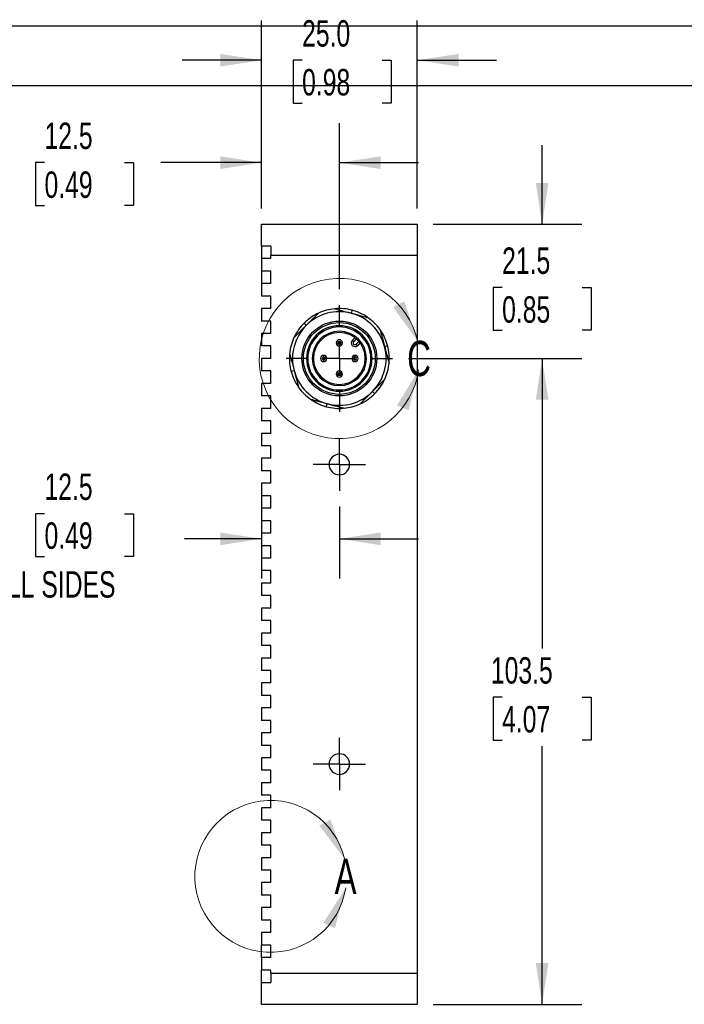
# Model space of a CAD drawing. Header units: millimetres. Extents: x 0 to 543, y 0 to 394.
# Tile 4 of 5: x 252 to 359, y 167 to 325. Entities that reach past the tile are written whole.
import ezdxf

# ---------------------------------------------------------------- set-up
doc = ezdxf.new("R2010")
doc.units = ezdxf.units.MM
doc.header["$LTSCALE"] = 2
doc.linetypes.add('CENTERX2', pattern=[20.32, 12.7, -2.54, 2.54, -2.54])
doc.layers.add('CENTER', color=40, linetype='CENTERX2')
doc.layers.add('DIMENSIONS', color=140, linetype='Continuous', lineweight=25)
doc.layers.add('TEXT', color=140, linetype='Continuous', lineweight=25)
doc.styles.add('SLDTEXTSTYLE0', font='TXT', dxfattribs={"width": 0.7})
doc.dimstyles.new('SLDDIMSTYLE0', dxfattribs={"dimtxt": 4.316016, "dimasz": 6.604, "dimexe": 0, "dimexo": 0.0625, "dimgap": 1.079004, "dimtad": 0, "dimtih": 1, "dimtoh": 1, "dimdec": 1, "dimrnd": 1e-09, "dimzin": 12, "dimdsep": 46, "dimtxsty": 'SLDTEXTSTYLE0', "dimsah": 1, "dimcen": 0.09, "dimadec": 0, "dimazin": 3, "dimtfac": 1, "dimtdec": 1, "dimtmove": 0, "dimatfit": 0, "dimfxl": 0, "dimfrac": 2, "dimtolj": 1, "dimtzin": 12, "dimarcsym": 0})
doc.dimstyles.new('SLDDIMSTYLE3', dxfattribs={"dimtxt": 4.316016, "dimasz": 6.604, "dimexe": 0, "dimexo": 0.0625, "dimgap": 1.079004, "dimtad": 0, "dimtih": 1, "dimtoh": 1, "dimdec": 1, "dimrnd": 1e-09, "dimzin": 4, "dimdsep": 46, "dimtxsty": 'SLDTEXTSTYLE0', "dimsah": 1, "dimcen": 0.09, "dimadec": 0, "dimazin": 1, "dimtfac": 1, "dimtdec": 1, "dimtmove": 0, "dimatfit": 0, "dimfxl": 0, "dimfrac": 2, "dimtolj": 1, "dimtzin": 12, "dimarcsym": 0})
doc.dimstyles.new('SLDDIMSTYLE4', dxfattribs={"dimtxt": 4.316016, "dimasz": 6.604, "dimexe": 0, "dimexo": 0.0625, "dimgap": 1.079004, "dimtad": 0, "dimtih": 1, "dimtoh": 1, "dimdec": 1, "dimrnd": 1e-09, "dimzin": 12, "dimdsep": 46, "dimtxsty": 'SLDTEXTSTYLE0', "dimsah": 1, "dimcen": 0.09, "dimadec": 0, "dimazin": 3, "dimtfac": 1, "dimtdec": 1, "dimtofl": 0, "dimtmove": 0, "dimatfit": 3, "dimfxl": 0, "dimfrac": 2, "dimtolj": 1, "dimtzin": 12, "dimarcsym": 0})

# ---------------------------------------------------------------- blocks, each defined once
blk = doc.blocks.new('_D_12')
at = {"layer": 'DIMENSIONS'}
for p, q in [((290.87, 294.59), (290.87, 324.69)), ((315.87, 294.59), (315.87, 324.69)), ((290.87, 318.34), (278.17, 318.34)), ((297.4, 318.34), (295.95, 318.34)), ((295.95, 318.34), (295.95, 311.48)), ((310.23, 318.34), (311.68, 318.34)), ((311.68, 318.34), (311.68, 311.48)), ((315.87, 318.34), (328.57, 318.34)), ((295.95, 311.48), (297.4, 311.48)), ((311.68, 311.48), (310.23, 311.48))]:
    blk.add_line(p, q, dxfattribs=at)
for points in [[(290.87, 318.34), (284.27, 319.36), (284.27, 317.33)], [(315.87, 318.34), (322.48, 317.33), (322.48, 319.36)]]:
    blk.add_solid(points, dxfattribs=at)
at = {"layer": 'DIMENSIONS', "char_height": 4.233, "attachment_point": 1, "style": 'SLDTEXTSTYLE0'}
for s, insert in [('25.0', (297.4, 324.76)), ('0.98', (297.4, 316.94))]:
    blk.add_mtext(s, dxfattribs=dict(at, insert=insert))
blk = doc.blocks.new('_D_13')
at = {"layer": 'DIMENSIONS'}
for p, q in [((290.87, 294.59), (290.87, 308.28)), ((303.37, 281.64), (303.37, 308.28)), ((256.11, 301.93), (254.66, 301.93)), ((254.66, 301.93), (254.66, 295.07)), ((268.93, 301.93), (270.38, 301.93)), ((270.38, 301.93), (270.38, 295.07)), ((290.87, 301.93), (274.78, 301.93)), ((303.37, 301.93), (316.07, 301.93)), ((254.66, 295.07), (256.11, 295.07)), ((270.38, 295.07), (268.93, 295.07))]:
    blk.add_line(p, q, dxfattribs=at)
for points in [[(290.87, 301.93), (284.27, 302.94), (284.27, 300.91)], [(303.37, 301.93), (309.98, 300.91), (309.98, 302.94)]]:
    blk.add_solid(points, dxfattribs=at)
at = {"layer": 'DIMENSIONS', "char_height": 4.233, "attachment_point": 1, "style": 'SLDTEXTSTYLE0'}
for s, insert in [('12.5', (256.11, 308.35)), ('0.49', (256.11, 300.52))]:
    blk.add_mtext(s, dxfattribs=dict(at, insert=insert))
blk = doc.blocks.new('_D_14')
at = {"layer": 'DIMENSIONS'}
for p, q in [((290.87, 250.01), (290.87, 235.3)), ((303.37, 246.82), (303.37, 235.3)), ((256.11, 245.68), (254.66, 245.68)), ((254.66, 245.68), (254.66, 238.82)), ((268.93, 245.68), (270.38, 245.68)), ((270.38, 245.68), (270.38, 238.82)), ((290.87, 241.65), (278.56, 241.65)), ((303.37, 241.65), (316.07, 241.65)), ((254.66, 238.82), (256.11, 238.82)), ((270.38, 238.82), (268.93, 238.82))]:
    blk.add_line(p, q, dxfattribs=at)
for points in [[(290.87, 241.65), (284.27, 242.66), (284.27, 240.63)], [(303.37, 241.65), (309.98, 240.63), (309.98, 242.66)]]:
    blk.add_solid(points, dxfattribs=at)
at = {"layer": 'DIMENSIONS', "char_height": 4.233, "attachment_point": 1, "style": 'SLDTEXTSTYLE0'}
for s, insert in [('12.5', (256.11, 252.11)), ('0.49', (256.11, 244.28)), ('ALL SIDES', (247.45, 236.46))]:
    blk.add_mtext(s, dxfattribs=dict(at, insert=insert))
blk = doc.blocks.new('_D_15')
at = {"layer": 'DIMENSIONS'}
for p, q in [((335.87, 292.05), (335.87, 304.75)), ((318.41, 292.05), (342.22, 292.05)), ((329.46, 281.92), (328.01, 281.92)), ((328.01, 281.92), (328.01, 275.06)), ((342.29, 281.92), (343.73, 281.92)), ((343.73, 281.92), (343.73, 275.06)), ((328.01, 275.06), (329.46, 275.06)), ((343.73, 275.06), (342.29, 275.06)), ((314.45, 270.55), (342.22, 270.55)), ((335.87, 270.55), (335.87, 257.85))]:
    blk.add_line(p, q, dxfattribs=at)
for points in [[(335.87, 292.05), (336.89, 298.66), (334.86, 298.66)], [(335.87, 270.55), (334.86, 263.95), (336.89, 263.95)]]:
    blk.add_solid(points, dxfattribs=at)
at = {"layer": 'DIMENSIONS', "char_height": 4.233, "attachment_point": 1, "style": 'SLDTEXTSTYLE0'}
for s, insert in [('21.5', (329.46, 288.34)), ('0.85', (329.46, 280.52))]:
    blk.add_mtext(s, dxfattribs=dict(at, insert=insert))
blk = doc.blocks.new('_D_16')
at = {"layer": 'DIMENSIONS'}
for p, q in [((314.45, 270.55), (342.22, 270.55)), ((335.87, 270.55), (335.87, 224.08)), ((329.46, 216.25), (328.01, 216.25)), ((328.01, 216.25), (328.01, 209.39)), ((342.29, 216.25), (343.73, 216.25)), ((343.73, 216.25), (343.73, 209.39)), ((328.01, 209.39), (329.46, 209.39)), ((335.87, 167.05), (335.87, 208.43)), ((343.73, 209.39), (342.29, 209.39)), ((318.41, 167.05), (342.22, 167.05))]:
    blk.add_line(p, q, dxfattribs=at)
for points in [[(335.87, 270.55), (334.86, 263.95), (336.89, 263.95)], [(335.87, 167.05), (336.89, 173.66), (334.86, 173.66)]]:
    blk.add_solid(points, dxfattribs=at)
at = {"layer": 'DIMENSIONS', "char_height": 4.233, "attachment_point": 1, "style": 'SLDTEXTSTYLE0'}
for s, insert in [('103.5', (327.66, 222.68)), ('4.07', (329.46, 214.85))]:
    blk.add_mtext(s, dxfattribs=dict(at, insert=insert))
blk = doc.blocks.new('SW_CENTERMARKSYMBOL_8')
at = {"layer": 'CENTER', "color": 0}
for p, q in [((0, 5.08), (0, 8.54)), ((0, 0), (0, 2.54)), ((-5.08, 0), (-8.54, 0)), ((0, 0), (-2.54, 0)), ((0, 0), (0, -2.54)), ((0, 0), (2.54, 0)), ((5.08, 0), (8.54, 0)), ((0, -5.08), (0, -8.54))]:
    blk.add_line(p, q, dxfattribs=at)
blk = doc.blocks.new('SW_CENTERMARKSYMBOL_9')
at = {"layer": 'CENTER', "color": 0}
for p, q in [((0, 2.54), (0, 4.19)), ((0, 0), (0, 2.54)), ((-2.54, 0), (-4.19, 0)), ((0, 0), (-2.54, 0)), ((0, 0), (0, -2.54)), ((0, 0), (2.54, 0)), ((2.54, 0), (4.19, 0)), ((0, -2.54), (0, -4.19))]:
    blk.add_line(p, q, dxfattribs=at)
blk = doc.blocks.new('SW_CENTERMARKSYMBOL_10')
at = {"layer": 'CENTER', "color": 0}
for p, q in [((0, 2.54), (0, 4.19)), ((0, 0), (0, 2.54)), ((-2.54, 0), (-4.19, 0)), ((0, 0), (-2.54, 0)), ((0, 0), (0, -2.54)), ((0, 0), (2.54, 0)), ((2.54, 0), (4.19, 0)), ((0, -2.54), (0, -4.19))]:
    blk.add_line(p, q, dxfattribs=at)

msp = doc.modelspace()

# ---------------------------------------------------------------- linework, layer by layer
at = {"color": 7, "linetype": 'Continuous'}
msp.add_line((0, 323.85), (419.1, 323.85), dxfattribs=at)
for p, q in [((290.87, 292.05), (315.87, 292.05)), ((290.87, 288.55), (290.87, 292.05)), ((315.87, 292.05), (315.87, 287.05)), ((292.37, 288.55), (290.87, 288.55)), ((290.87, 288.55), (290.87, 286.55)), ((292.37, 288.55), (292.37, 287.05)), ((292.37, 286.55), (290.87, 286.55)), ((290.87, 286.55), (290.87, 284.55)), ((315.87, 287.05), (292.37, 287.05)), ((292.37, 286.55), (292.37, 287.05)), ((315.87, 287.05), (315.87, 172.05)), ((292.37, 284.55), (290.87, 284.55)), ((290.87, 284.55), (290.87, 282.55)), ((292.37, 282.55), (292.37, 284.55)), ((292.37, 282.55), (290.87, 282.55)), ((290.87, 282.55), (290.87, 280.55)), ((292.37, 280.55), (290.87, 280.55)), ((292.37, 278.55), (292.37, 280.55)), ((290.87, 278.55), (290.87, 276.55)), ((292.37, 278.55), (290.87, 278.55)), ((292.37, 276.55), (290.87, 276.55)), ((292.37, 274.55), (292.37, 276.55)), ((290.87, 274.55), (290.87, 272.55)), ((292.37, 274.55), (290.87, 274.55)), ((302.87, 273.05), (303.13, 273.05)), ((303.61, 273.05), (303.13, 273.05)), ((303.61, 273.05), (303.87, 273.05)), ((305.46, 273.49), (305.85, 273.88)), ((305.46, 273.49), (305.67, 273.28)), ((306.09, 273.69), (305.67, 273.28)), ((306.09, 272.85), (306.51, 273.27)), ((306.7, 273.03), (306.31, 272.64)), ((292.37, 272.55), (290.87, 272.55)), ((292.37, 270.55), (292.37, 272.55)), ((306.28, 272.61), (306.08, 272.84)), ((306.09, 272.85), (306.31, 272.64)), ((292.37, 270.55), (290.87, 270.55)), ((290.87, 270.55), (290.87, 268.55)), ((298.32, 270.55), (298.12, 270.55)), ((299.02, 270.55), (299.22, 270.55)), ((300.87, 270.8), (300.87, 271.05)), ((300.87, 270.8), (300.87, 270.31)), ((300.87, 270.05), (300.87, 270.31)), ((305.87, 271.05), (305.87, 270.8)), ((305.87, 270.31), (305.87, 270.8)), ((305.87, 270.31), (305.87, 270.05)), ((307.52, 270.55), (307.72, 270.55)), ((308.62, 270.55), (308.42, 270.55)), ((292.37, 268.55), (290.87, 268.55)), ((292.37, 266.55), (292.37, 268.55)), ((303.13, 268.05), (302.87, 268.05)), ((303.13, 268.05), (303.61, 268.05)), ((303.87, 268.05), (303.61, 268.05)), ((292.37, 266.55), (290.87, 266.55)), ((290.87, 266.55), (290.87, 264.55)), ((292.37, 264.55), (290.87, 264.55)), ((292.37, 262.55), (292.37, 264.55)), ((292.37, 262.55), (290.87, 262.55)), ((290.87, 262.55), (290.87, 260.55)), ((292.37, 260.55), (290.87, 260.55)), ((292.37, 258.55), (292.37, 260.55)), ((292.37, 258.55), (290.87, 258.55)), ((290.87, 258.55), (290.87, 256.55)), ((292.37, 256.55), (290.87, 256.55)), ((292.37, 254.55), (292.37, 256.55)), ((292.37, 254.55), (290.87, 254.55)), ((290.87, 254.55), (290.87, 252.55)), ((303.37, 253.55), (303.37, 255.2)), ((292.37, 252.55), (290.87, 252.55)), ((292.37, 250.55), (292.37, 252.55)), ((303.37, 253.55), (303.37, 251.9)), ((290.87, 250.55), (290.87, 248.55)), ((292.37, 250.55), (290.87, 250.55)), ((292.37, 248.55), (290.87, 248.55)), ((292.37, 246.55), (292.37, 248.55)), ((290.87, 246.55), (290.87, 244.55)), ((292.37, 246.55), (290.87, 246.55)), ((292.37, 244.55), (290.87, 244.55)), ((292.37, 242.55), (292.37, 244.55)), ((292.37, 242.55), (290.87, 242.55)), ((290.87, 242.55), (290.87, 240.55)), ((292.37, 240.55), (290.87, 240.55)), ((292.37, 238.55), (292.37, 240.55)), ((290.87, 238.55), (290.87, 236.55)), ((292.37, 238.55), (290.87, 238.55)), ((292.37, 236.55), (290.87, 236.55)), ((292.37, 234.55), (292.37, 236.55)), ((292.37, 234.55), (290.87, 234.55)), ((290.87, 234.55), (290.87, 232.55)), ((292.37, 232.55), (290.87, 232.55)), ((292.37, 230.55), (292.37, 232.55)), ((290.87, 230.55), (290.87, 228.55)), ((292.37, 230.55), (290.87, 230.55)), ((292.37, 228.55), (290.87, 228.55)), ((292.37, 226.55), (292.37, 228.55)), ((290.87, 226.55), (290.87, 224.55)), ((292.37, 226.55), (290.87, 226.55)), ((292.37, 224.55), (290.87, 224.55)), ((292.37, 222.55), (292.37, 224.55)), ((292.37, 222.55), (290.87, 222.55)), ((290.87, 222.55), (290.87, 220.55)), ((292.37, 220.55), (290.87, 220.55)), ((292.37, 218.55), (292.37, 220.55)), ((292.37, 218.55), (290.87, 218.55)), ((290.87, 218.55), (290.87, 216.55)), ((292.37, 216.55), (290.87, 216.55)), ((292.37, 214.55), (292.37, 216.55)), ((292.37, 214.55), (290.87, 214.55)), ((290.87, 214.55), (290.87, 212.55)), ((292.37, 212.55), (290.87, 212.55)), ((292.37, 210.55), (292.37, 212.55)), ((292.37, 210.55), (290.87, 210.55)), ((290.87, 210.55), (290.87, 208.55)), ((292.37, 208.55), (290.87, 208.55)), ((292.37, 206.55), (292.37, 208.55)), ((303.37, 205.55), (303.37, 207.2)), ((292.37, 206.55), (290.87, 206.55)), ((290.87, 206.55), (290.87, 204.55)), ((303.37, 205.55), (303.37, 203.9)), ((292.37, 204.55), (290.87, 204.55)), ((292.37, 202.55), (292.37, 204.55)), ((292.37, 202.55), (290.87, 202.55)), ((290.87, 202.55), (290.87, 200.55)), ((292.37, 200.55), (290.87, 200.55)), ((292.37, 198.55), (292.37, 200.55)), ((292.37, 198.55), (290.87, 198.55)), ((290.87, 198.55), (290.87, 196.55)), ((292.37, 196.55), (290.87, 196.55)), ((292.37, 194.55), (292.37, 196.55)), ((292.37, 194.55), (290.87, 194.55)), ((290.87, 194.55), (290.87, 192.55)), ((292.37, 192.55), (290.87, 192.55)), ((292.37, 190.55), (292.37, 192.55)), ((292.37, 190.55), (290.87, 190.55)), ((290.87, 190.55), (290.87, 188.55)), ((292.37, 188.55), (290.87, 188.55)), ((292.37, 186.55), (292.37, 188.55)), ((292.37, 186.55), (290.87, 186.55)), ((290.87, 186.55), (290.87, 184.55)), ((292.37, 184.55), (290.87, 184.55)), ((292.37, 182.55), (292.37, 184.55)), ((292.37, 182.55), (290.87, 182.55)), ((290.87, 182.55), (290.87, 180.55)), ((292.37, 180.55), (290.87, 180.55)), ((292.37, 178.55), (292.37, 180.55)), ((290.87, 178.55), (290.87, 176.55)), ((292.37, 178.55), (290.87, 178.55)), ((292.37, 176.55), (290.87, 176.55)), ((290.87, 174.55), (290.87, 176.55)), ((292.37, 174.55), (292.37, 176.55)), ((290.87, 174.55), (290.87, 172.55)), ((292.37, 174.55), (290.87, 174.55)), ((292.37, 172.55), (290.87, 172.55)), ((290.87, 170.55), (290.87, 172.55)), ((292.37, 172.05), (292.37, 172.55)), ((292.37, 172.05), (315.87, 172.05)), ((292.37, 172.05), (292.37, 170.55)), ((315.87, 172.05), (315.87, 167.05)), ((290.87, 170.55), (292.37, 170.55)), ((290.87, 167.05), (290.87, 170.55)), ((315.87, 167.05), (290.87, 167.05))]:
    msp.add_line(p, q)
for radius in [6, 5.75]:
    msp.add_circle((303.37, 270.55), radius)
at = {"color": 7, "linetype": 'Continuous', "lineweight": 18}
for centre, radius, start, end in [((303.37, 270.55), 12.84, 12.6703, 351.8028), ((292.37, 187.55), 12.16, 13.4024, 351.3502)]:
    msp.add_arc(centre, radius, start, end, dxfattribs=at)
for centre, radius, start, end in [((303.37, 270.55), 8, 115.7479, 135), ((303.37, 270.55), 7.5, 75, 135), ((303.37, 270.55), 8, 105, 114.6359), ((303.37, 270.55), 8, 95.3641, 105), ((303.37, 270.55), 8, 75, 95.3641), ((303.37, 270.55), 7.5, 15, 75), ((303.37, 270.55), 8, 55.7479, 75), ((303.37, 270.55), 8, 135, 154.5135), ((303.37, 270.55), 8, 35.3641, 54.6359), ((303.37, 270.55), 7.5, 135, 195), ((303.37, 270.55), 5.25, 360, 180), ((303.37, 270.55), 5.05, 0, 180), ((303.37, 270.55), 4.35, 0, 180), ((303.37, 270.55), 4.15, 0, 180), ((303.37, 270.55), 8, 15, 34.5135), ((303.37, 270.55), 8, 155.3641, 174.6359), ((303.37, 273.05), 0.5, 0, 180), ((303.37, 273.05), 0.5, 180, 0), ((303.37, 273.05), 0.242, 0, 180), ((303.37, 273.05), 0.242, 180, 0), ((305.88, 273.06), 0.6, 135, 311.4314), ((305.88, 273.06), 0.3, 135, 311.4314), ((305.88, 273.06), 0.3, 311.4314, 315), ((305.88, 273.06), 0.6, 311.4314, 315), ((303.37, 270.55), 7.5, 315, 15), ((303.37, 270.55), 8, 354.6359, 15), ((303.37, 270.55), 8, 175.7463, 195), ((303.37, 270.55), 5.25, 180, 360), ((303.37, 270.55), 5.05, 180, 0), ((303.37, 270.55), 4.35, 180, 0), ((303.37, 270.55), 4.15, 180, 0), ((300.87, 270.55), 0.5, 90, 270), ((300.87, 270.55), 0.242, 90, 270), ((300.87, 270.55), 0.5, 270, 90), ((300.87, 270.55), 0.242, 270, 90), ((305.87, 270.55), 0.5, 90, 270), ((305.87, 270.55), 0.242, 90, 270), ((305.87, 270.55), 0.5, 270, 90), ((305.87, 270.55), 0.242, 270, 90), ((303.37, 270.55), 8, 195, 214.5135), ((303.37, 270.55), 7.5, 195, 255), ((303.37, 268.05), 0.5, 0, 180), ((303.37, 268.05), 0.242, 0, 180), ((303.37, 270.55), 8, 335.3641, 354.6359), ((303.37, 268.05), 0.5, 180, 0), ((303.37, 268.05), 0.242, 180, 0), ((303.37, 270.55), 8, 315, 334.5135), ((303.37, 270.55), 8, 215.3641, 234.6359), ((303.37, 270.55), 7.5, 255, 315), ((303.37, 270.55), 8, 235.7478, 255), ((303.37, 270.55), 8, 295.7479, 315), ((303.37, 270.55), 8, 255, 274.5135), ((303.37, 270.55), 8, 275.3641, 294.6359), ((303.37, 253.55), 1.65, 90, 270), ((303.37, 253.55), 1.65, 270, 90), ((303.37, 205.55), 1.65, 90, 270), ((303.37, 205.55), 1.65, 270, 90)]:
    msp.add_arc(centre, radius, start, end)
for points, knots in [([(298.07, 275.86), (298.13, 275.92), (298.26, 276.05), (298.45, 276.24), (298.65, 276.43), (298.84, 276.63), (299.08, 276.87), (299.37, 277.15), (299.7, 277.49), (299.92, 277.71), (300.04, 277.83)], [0, 0, 0, 0, 0.095191, 0.190865, 0.287146, 0.384155, 0.48201, 0.649514, 0.822017, 1, 1, 1, 1]), ([(302.62, 278.52), (302.72, 278.49), (302.9, 278.45), (303.18, 278.37), (303.45, 278.3), (303.73, 278.22), (304.05, 278.14), (304.44, 278.03), (304.88, 277.92), (305.17, 277.84), (305.31, 277.8)], [0, 0, 0, 0, 0.107356, 0.212739, 0.316247, 0.417982, 0.518055, 0.680497, 0.840958, 1, 1, 1, 1]), ([(305.31, 277.8), (305.35, 277.94), (305.39, 278.07), (305.43, 278.24), (305.44, 278.28), (305.44, 278.28)], [0, 0, 0, 0, 0.5, 0.5, 1, 1, 1, 1]), ([(305.31, 277.8), (305.4, 277.78), (305.58, 277.73), (305.84, 277.66), (306.1, 277.59), (306.37, 277.52), (306.69, 277.43), (307.09, 277.32), (307.54, 277.2), (307.85, 277.12), (308, 277.08)], [0, 0, 0, 0, 0.095191, 0.190865, 0.287146, 0.384155, 0.48201, 0.649514, 0.822017, 1, 1, 1, 1]), ([(298.07, 275.86), (297.96, 275.96), (297.87, 276.05), (297.75, 276.18), (297.72, 276.21), (297.72, 276.21)], [0, 0, 0, 0, 0.5, 0.5, 1, 1, 1, 1]), ([(296.1, 273.89), (296.17, 273.96), (296.3, 274.09), (296.51, 274.3), (296.71, 274.5), (296.91, 274.7), (297.15, 274.94), (297.43, 275.22), (297.75, 275.54), (297.96, 275.75), (298.07, 275.86)], [0, 0, 0, 0, 0.107356, 0.212739, 0.316247, 0.417982, 0.518055, 0.680497, 0.840958, 1, 1, 1, 1]), ([(309.9, 275.18), (309.92, 275.09), (309.97, 274.91), (310.04, 274.63), (310.12, 274.36), (310.19, 274.08), (310.28, 273.76), (310.38, 273.37), (310.5, 272.93), (310.58, 272.64), (310.62, 272.5)], [0, 0, 0, 0, 0.107356, 0.212739, 0.316247, 0.417982, 0.518055, 0.680497, 0.840958, 1, 1, 1, 1]), ([(310.62, 272.5), (310.76, 272.53), (310.89, 272.57), (311.05, 272.61), (311.1, 272.62), (311.1, 272.62)], [0, 0, 0, 0, 0.5, 0.5, 1, 1, 1, 1]), ([(310.62, 272.5), (310.64, 272.41), (310.69, 272.23), (310.76, 271.97), (310.83, 271.71), (310.9, 271.44), (310.99, 271.12), (311.09, 270.72), (311.21, 270.27), (311.3, 269.96), (311.34, 269.81)], [0, 0, 0, 0, 0.095191, 0.190865, 0.287146, 0.384155, 0.48201, 0.649514, 0.822017, 1, 1, 1, 1]), ([(295.41, 271.3), (295.43, 271.21), (295.48, 271.02), (295.56, 270.74), (295.63, 270.46), (295.71, 270.18), (295.8, 269.85), (295.9, 269.47), (296.01, 269.04), (296.09, 268.76), (296.13, 268.61)], [0, 0, 0, 0, 0.109187, 0.216522, 0.322322, 0.426926, 0.530692, 0.688453, 0.844366, 1, 1, 1, 1]), ([(295.64, 268.48), (295.64, 268.48), (295.69, 268.5), (295.86, 268.54), (295.98, 268.57), (296.13, 268.61)], [0, 0, 0, 0, 0.5, 0.5, 1, 1, 1, 1]), ([(296.13, 268.61), (296.15, 268.53), (296.2, 268.36), (296.27, 268.1), (296.33, 267.84), (296.4, 267.59), (296.49, 267.26), (296.6, 266.86), (296.72, 266.39), (296.81, 266.08), (296.85, 265.92)], [0, 0, 0, 0, 0.093446, 0.186768, 0.280311, 0.374413, 0.469406, 0.642745, 0.819087, 1, 1, 1, 1]), ([(310.64, 267.22), (310.58, 267.15), (310.44, 267.02), (310.24, 266.81), (310.04, 266.61), (309.84, 266.41), (309.6, 266.17), (309.32, 265.89), (309, 265.57), (308.78, 265.36), (308.68, 265.25)], [0, 0, 0, 0, 0.107356, 0.212739, 0.316247, 0.417982, 0.518055, 0.680497, 0.840958, 1, 1, 1, 1]), ([(308.68, 265.25), (308.61, 265.19), (308.48, 265.06), (308.29, 264.87), (308.1, 264.67), (307.91, 264.48), (307.67, 264.24), (307.38, 263.95), (307.04, 263.62), (306.82, 263.4), (306.71, 263.28)], [0, 0, 0, 0, 0.0951908, 0.1908652, 0.2871465, 0.3841553, 0.4820098, 0.6495139, 0.8220175, 1, 1, 1, 1]), ([(309.03, 264.9), (309.03, 264.9), (309, 264.93), (308.87, 265.05), (308.78, 265.14), (308.68, 265.25)], [0, 0, 0, 0, 0.5, 0.5, 1, 1, 1, 1]), ([(298.74, 264.03), (298.84, 264.01), (299.02, 263.95), (299.31, 263.88), (299.59, 263.8), (299.87, 263.73), (300.2, 263.64), (300.58, 263.54), (301, 263.42), (301.29, 263.35), (301.43, 263.31)], [0, 0, 0, 0, 0.109187, 0.216522, 0.322322, 0.426926, 0.530692, 0.688453, 0.844366, 1, 1, 1, 1]), ([(301.3, 262.83), (301.3, 262.83), (301.31, 262.87), (301.36, 263.04), (301.39, 263.16), (301.43, 263.31)], [0, 0, 0, 0, 0.5, 0.5, 1, 1, 1, 1]), ([(301.43, 263.31), (301.52, 263.29), (301.69, 263.24), (301.94, 263.17), (302.2, 263.1), (302.46, 263.04), (302.78, 262.95), (303.18, 262.84), (303.65, 262.71), (303.96, 262.63), (304.12, 262.59)], [0, 0, 0, 0, 0.093446, 0.186769, 0.280311, 0.374413, 0.469406, 0.642745, 0.819087, 1, 1, 1, 1])]:
    msp.add_open_spline(points, degree=3, knots=knots)
for points in [[(315.9, 273.37), (313.8, 279.71), (311.99, 278.79)], [(316.08, 268.72), (312.61, 263.02), (314.48, 262.24)], [(304.2, 190.37), (301.94, 196.66), (300.15, 195.69)], [(304.4, 185.73), (300.8, 180.1), (302.66, 179.27)]]:
    msp.add_solid(points, dxfattribs=at)
at = {"layer": 'TEXT'}
msp.add_line((9.52, 314.32), (409.57, 314.32), dxfattribs=at)

# ---------------------------------------------------------------- block references
at = {"layer": 'CENTER'}
for name, p in [('SW_CENTERMARKSYMBOL_8', (303.37, 270.55)), ('SW_CENTERMARKSYMBOL_10', (303.37, 253.55)), ('SW_CENTERMARKSYMBOL_9', (303.37, 205.55))]:
    msp.add_blockref(name, p, dxfattribs=at)

# ---------------------------------------------------------------- texts
at = {"color": 7, "linetype": 'Continuous', "lineweight": 18, "char_height": 5.64, "attachment_point": 1, "style": 'SLDTEXTSTYLE0'}
for s, insert in [('C', (314.24, 273.37)), ('A', (302.61, 190.37))]:
    msp.add_mtext(s, dxfattribs=dict(at, insert=insert))

# ---------------------------------------------------------------- dimensions: what is measured, and where the dimension line sits
at = {"layer": 'DIMENSIONS'}
for base, p1, p2, dimstyle, picture, middle in [((315.87, 318.34), (290.87, 292.05), (315.87, 292.05), 'SLDDIMSTYLE3', '_D_12', (303.82, 318.34)), ((290.87, 301.93), (303.37, 279.1), (290.87, 292.05), 'SLDDIMSTYLE0', '_D_13', (262.52, 301.93))]:
    dim = msp.add_linear_dim(base=base, p1=p1, p2=p2, dimstyle=dimstyle, dxfattribs=at)
    dim.commit()
    dim.dimension.update_dxf_attribs({"geometry": picture, "text_midpoint": middle, "dimtype": 160})
for base, p2, dimstyle, picture, middle in [((335.87, 292.05), (315.87, 292.05), 'SLDDIMSTYLE0', '_D_15', (335.87, 281.92)), ((335.87, 167.05), (315.87, 167.05), 'SLDDIMSTYLE4', '_D_16', (335.87, 216.25))]:
    dim = msp.add_linear_dim(base=base, p1=(311.91, 270.55), p2=p2, angle=90, dimstyle=dimstyle, dxfattribs=at)
    dim.commit()
    dim.dimension.update_dxf_attribs({"geometry": picture, "text_midpoint": middle, "dimtype": 160})
dim = msp.add_linear_dim(base=(290.87, 241.65), p1=(303.37, 249.36), p2=(290.87, 252.55), text='<>\\PALL SIDES', dimstyle='SLDDIMSTYLE0', dxfattribs=at)
dim.commit()
dim.dimension.update_dxf_attribs({"geometry": '_D_14', "text_midpoint": (262.52, 241.65), "dimtype": 160})

doc.saveas('drawing.dxf')
